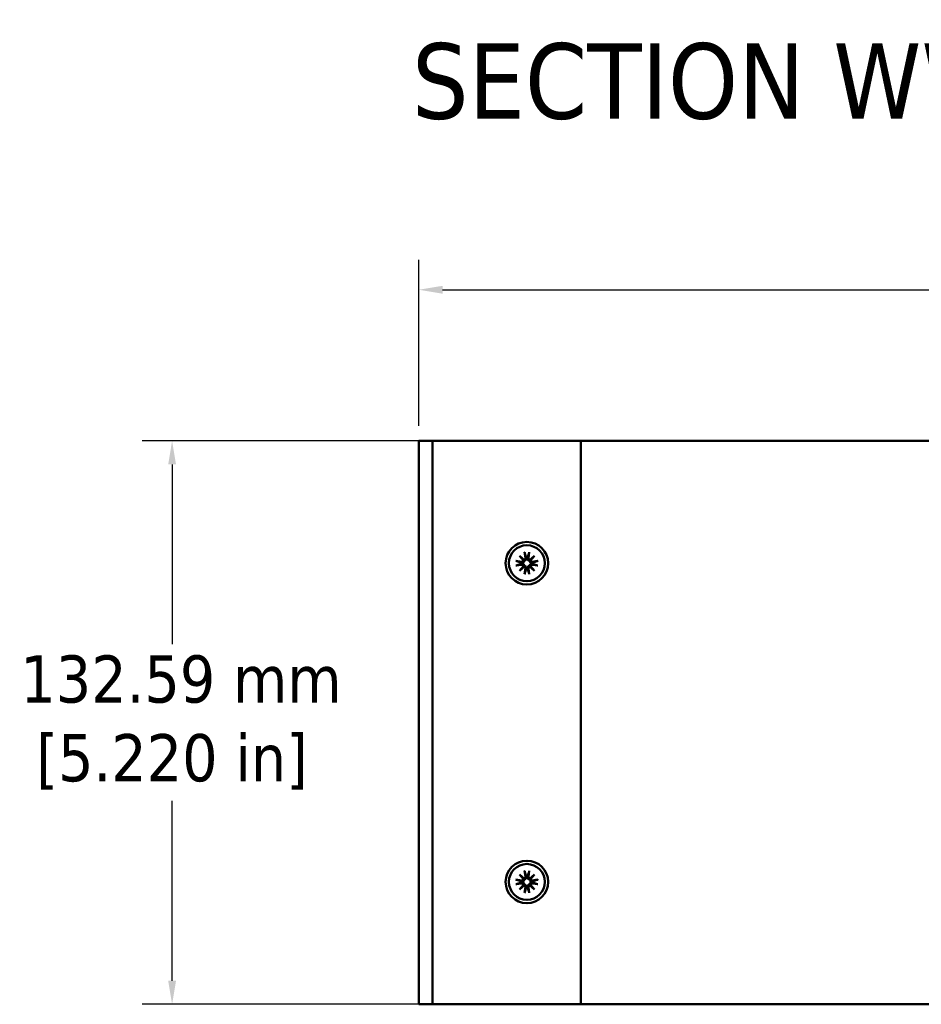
# Model space of a CAD drawing. Header units: millimetres. Extents: x 5 to 1722, y 30 to 1087.
# Tile 9 of 18: x 720 to 911, y 214 to 423. Entities that reach past the tile are written whole.
import ezdxf

# ---------------------------------------------------------------- set-up
doc = ezdxf.new("R2010")
doc.units = ezdxf.units.MM
doc.header["$LTSCALE"] = 2
for name, color, linetype, lineweight in [('Dimension (ANSI)', 7, 'Continuous', 25), ('Symbol (ANSI)', 7, 'Continuous', 25), ('Visible (ANSI)', 7, 'Continuous', 50)]:
    doc.layers.add(name, color=color, linetype=linetype, lineweight=lineweight)
doc.styles.add('Label Text (ANSI)', font='tahoma.ttf')
doc.styles.add('Note Text (ANSI)', font='tahoma.ttf')
doc.dimstyles.new('Default - mm (ANSI)', dxfattribs={"dimscale": 2, "dimtxt": 5, "dimasz": 2.5, "dimexe": 3.175, "dimexo": 1.6002, "dimgap": 0.8, "dimtad": 0, "dimtih": 1, "dimtoh": 1, "dimrnd": 1e-08, "dimzin": 0, "dimdsep": 46, "dimtxsty": 'Note Text (ANSI)', "dimcen": 0.09, "dimdle": 10, "dimclrd": 256, "dimclre": 256, "dimclrt": 256, "dimadec": 1, "dimazin": 0, "dimtfac": 0.6096, "dimtofl": 0, "dimtmove": 0, "dimatfit": 3, "dimldrblk": 'Filled-1', "dimfxl": 1, "dimtolj": 1, "dimtzin": 0, "dimlwd": -1, "dimlwe": -1, "dimarcsym": 0})

# ---------------------------------------------------------------- blocks, each defined once
blk = doc.blocks.new('*D23')
at = {"layer": 'Defpoints', "color": 0, "transparency": 16777216}
for p in [(807.97, 333.42), (751.97, 214.09), (807.97, 214.09)]:
    blk.add_point(p, dxfattribs=at)
at = {"layer": 'Dimension (ANSI)', "transparency": 16777216}
for p, q in [((804.77, 333.42), (745.62, 333.42)), ((751.97, 328.42), (751.97, 290.33)), ((751.97, 219.09), (751.97, 257.17)), ((804.77, 214.09), (745.62, 214.09))]:
    blk.add_line(p, q, dxfattribs=at)
for points in [[(751.14, 328.42), (752.8, 328.42), (751.97, 333.42)], [(751.14, 219.09), (752.8, 219.09), (751.97, 214.09)]]:
    blk.add_solid(points, dxfattribs=at)
at = {"layer": 'Dimension (ANSI)', "transparency": 16777216, "insert": (751.97, 273.75), "char_height": 10, "attachment_point": 5, "style": 'Note Text (ANSI)'}
blk.add_mtext('\\A1; 132.59 mm\\P[5.220 in]', dxfattribs=at)
blk = doc.blocks.new('Filled-1')
at = {"color": 0}
for p, q in [((0, 0), (-1, 0.333)), ((-1, 0.333), (-1, -0.333)), ((-1, 0), (0, 0)), ((-1, -0.333), (0, 0))]:
    blk.add_line(p, q, dxfattribs=at)
at = {"color": 0, "flags": 128}
blk.add_lwpolyline([(-1, -0.333), (0, 0), (-1, 0.333), (-1, -0.333)], dxfattribs=at)
at = {"color": 0}
blk.add_solid([(-1, -0.333), (0, 0), (-1, 0.333), (-1, -0.333)], dxfattribs=at)
blk = doc.blocks.new('*D27')
at = {"layer": 'Defpoints', "color": 0, "transparency": 16777216}
for p in [(1101.39, 365.42), (804.21, 333.42), (1101.39, 333.42)]:
    blk.add_point(p, dxfattribs=at)
at = {"layer": 'Dimension (ANSI)', "transparency": 16777216}
for p, q in [((804.21, 336.62), (804.21, 371.77)), ((1101.39, 336.62), (1101.39, 371.77)), ((809.21, 365.42), (914.93, 365.42)), ((1096.39, 365.42), (990.67, 365.42))]:
    blk.add_line(p, q, dxfattribs=at)
for points in [[(809.21, 366.25), (809.21, 364.58), (804.21, 365.42)], [(1096.39, 366.25), (1096.39, 364.58), (1101.39, 365.42)]]:
    blk.add_solid(points, dxfattribs=at)
at = {"layer": 'Dimension (ANSI)', "transparency": 16777216, "insert": (952.8, 365.42), "char_height": 10, "attachment_point": 5, "style": 'Note Text (ANSI)'}
blk.add_mtext('\\A1; 330.20 mm\\P[13.000 in]', dxfattribs=at)

msp = doc.modelspace()

# ---------------------------------------------------------------- linework, layer by layer
at = {"layer": 'Visible (ANSI)'}
for p, q in [((806.169, 333.4151), (804.2115, 333.4151)), ((804.2115, 214.0859), (804.2115, 333.4151)), ((806.169, 333.4151), (807.069, 333.4151)), ((807.969, 333.4151), (807.069, 333.4151)), ((807.069, 214.0859), (807.069, 333.4151)), ((836.7015, 333.4151), (807.969, 333.4151)), ((836.7015, 333.4151), (838.5015, 333.4151)), ((838.5015, 333.4151), (1101.3915, 333.4151)), ((838.5015, 214.0859), (838.5015, 333.4151)), ((825.4712, 309.1007), (826.4793, 308.2403)), ((825.4712, 309.1007), (826.3092, 308.2628)), ((826.3317, 308.0927), (825.4712, 309.1007)), ((826.5865, 309.8296), (826.7626, 308.589)), ((827.5565, 309.8296), (827.3804, 308.589)), ((827.6637, 308.2403), (828.6718, 309.1007)), ((828.6718, 309.1007), (827.8113, 308.0927)), ((828.6718, 309.1007), (827.8338, 308.2628)), ((824.7423, 307.9854), (825.9829, 307.8094)), ((824.7423, 307.0155), (825.9829, 307.1915)), ((825.4712, 305.9002), (826.3317, 306.9082)), ((826.4793, 306.7606), (825.4712, 305.9002)), ((825.4712, 305.9002), (826.3092, 306.7381)), ((828.6718, 305.9002), (827.6637, 306.7606)), ((827.8113, 306.9082), (828.6718, 305.9002)), ((828.6718, 305.9002), (827.8338, 306.7381)), ((829.4007, 307.9854), (828.1601, 307.8094)), ((829.4007, 307.0155), (828.1601, 307.1915)), ((826.5865, 305.1713), (826.7626, 306.4119)), ((827.5565, 305.1713), (827.3804, 306.4119)), ((826.5865, 242.3296), (826.7626, 241.089)), ((827.5565, 242.3296), (827.3804, 241.089)), ((824.7423, 240.4854), (825.9829, 240.3094)), ((825.4712, 241.6007), (826.4793, 240.7403)), ((825.4712, 241.6007), (826.3092, 240.7628)), ((826.3317, 240.5927), (825.4712, 241.6007)), ((827.6637, 240.7403), (828.6718, 241.6007)), ((828.6718, 241.6007), (827.8113, 240.5927)), ((828.6718, 241.6007), (827.8338, 240.7628)), ((829.4007, 240.4854), (828.1601, 240.3094)), ((824.7423, 239.5155), (825.9829, 239.6915)), ((825.4712, 238.4002), (826.3317, 239.4082)), ((826.4793, 239.2606), (825.4712, 238.4002)), ((825.4712, 238.4002), (826.3092, 239.2381)), ((826.5865, 237.6713), (826.7626, 238.9119)), ((827.5565, 237.6713), (827.3804, 238.9119)), ((828.6718, 238.4002), (827.6637, 239.2606)), ((827.8113, 239.4082), (828.6718, 238.4002)), ((828.6718, 238.4002), (827.8338, 239.2381)), ((829.4007, 239.5155), (828.1601, 239.6915)), ((806.169, 214.0859), (804.2115, 214.0859)), ((806.169, 214.0859), (807.069, 214.0859)), ((807.969, 214.0859), (807.069, 214.0859)), ((836.7015, 214.0859), (807.969, 214.0859)), ((836.7015, 214.0859), (838.5015, 214.0859)), ((838.5015, 214.0859), (1101.3915, 214.0859))]:
    msp.add_line(p, q, dxfattribs=at)
for centre, radius in [((827.0715, 307.5005), 4.5), ((827.0715, 307.5005), 3.8062), ((827.0715, 240.0005), 4.5), ((827.0715, 240.0005), 3.8062)]:
    msp.add_circle(centre, radius, dxfattribs=at)
for centre, radius, start, end in [((827.0715, 307.5005), 1.1099, 174.468455, 185.531545), ((826.026, 308.1127), 0.3064, 261.924626, 356.249239), ((826.026, 306.8882), 0.3064, 3.750761, 98.075374), ((826.4592, 308.546), 0.3064, 273.750761, 8.075374), ((826.4592, 306.4549), 0.3064, 351.924626, 86.249239), ((827.0715, 307.5005), 1.1099, 84.468455, 95.531545), ((827.6838, 308.546), 0.3064, 171.924626, 266.249239), ((827.6838, 306.4549), 0.3064, 93.750761, 188.075374), ((828.117, 308.1127), 0.3064, 183.750761, 278.075374), ((828.117, 306.8882), 0.3064, 81.924626, 176.249239), ((827.0715, 307.5005), 1.1099, 354.468455, 5.531545), ((827.0715, 307.5005), 1.1099, 264.468455, 275.531545), ((827.0715, 240.0005), 1.1099, 174.468455, 185.531545), ((826.026, 240.6127), 0.3064, 261.924626, 356.249239), ((826.4592, 241.046), 0.3064, 273.750761, 8.075374), ((827.0715, 240.0005), 1.1099, 84.468455, 95.531545), ((827.6838, 241.046), 0.3064, 171.924626, 266.249239), ((828.117, 240.6127), 0.3064, 183.750761, 278.075374), ((827.0715, 240.0005), 1.1099, 354.468455, 5.531545), ((826.026, 239.3882), 0.3064, 3.750761, 98.075374), ((826.4592, 238.9549), 0.3064, 351.924626, 86.249239), ((827.0715, 240.0005), 1.1099, 264.468455, 275.531545), ((827.6838, 238.9549), 0.3064, 93.750761, 188.075374), ((828.117, 239.3882), 0.3064, 81.924626, 176.249239)]:
    msp.add_arc(centre, radius, start, end, dxfattribs=at)
for centre, major_axis, start_param, end_param in [((826.4317, 308.5138), (0.1815, 0.2126), 3.39674408, 4.02596981), ((826.0582, 308.1402), (0.2126, 0.1815), 5.39880815, 6.02803388), ((826.0582, 306.8607), (-0.2126, 0.1815), 3.39674408, 4.02596981), ((826.4317, 306.4871), (-0.1815, 0.2126), 5.39880815, 6.02803388), ((827.7113, 308.5138), (0.1815, -0.2126), 5.39880815, 6.02803388), ((827.7113, 306.4871), (-0.1815, -0.2126), 3.39674408, 4.02596981), ((828.0848, 308.1402), (0.2126, -0.1815), 3.39674408, 4.02596981), ((828.0848, 306.8607), (-0.2126, -0.1815), 5.39880815, 6.02803388), ((826.4317, 241.0138), (0.1815, 0.2126), 3.39674408, 4.02596981), ((826.0582, 240.6402), (0.2126, 0.1815), 5.39880815, 6.02803388), ((827.7113, 241.0138), (0.1815, -0.2126), 5.39880815, 6.02803388), ((828.0848, 240.6402), (0.2126, -0.1815), 3.39674408, 4.02596981), ((826.0582, 239.3607), (-0.2126, 0.1815), 3.39674408, 4.02596981), ((826.4317, 238.9871), (-0.1815, 0.2126), 5.39880815, 6.02803388), ((827.7113, 238.9871), (-0.1815, -0.2126), 3.39674408, 4.02596981), ((828.0848, 239.3607), (-0.2126, -0.1815), 5.39880815, 6.02803388)]:
    msp.add_ellipse(centre, major_axis=major_axis, ratio=0.98845192, start_param=start_param, end_param=end_param, dxfattribs=at)
for points, knots in [([(826.6191, 309.6651), (826.6163, 309.6736), (826.6129, 309.6861), (826.6062, 309.7151), (826.6016, 309.7377), (826.5941, 309.7798), (826.5898, 309.8067), (826.5865, 309.8296)], [0.0710024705, 0.0710024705, 0.0710024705, 0.0710024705, 0.0773120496, 0.0773120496, 0.085016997, 0.085016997, 0.0927377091, 0.0927377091, 0.0927377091, 0.0927377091]), ([(827.5565, 309.8296), (827.5532, 309.8067), (827.5489, 309.7798), (827.5414, 309.7377), (827.5368, 309.7151), (827.5301, 309.6861), (827.5267, 309.6736), (827.5239, 309.6651)], [0.0309832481, 0.0309832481, 0.0309832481, 0.0309832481, 0.0387039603, 0.0387039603, 0.0464089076, 0.0464089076, 0.0527184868, 0.0527184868, 0.0527184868, 0.0527184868]), ([(824.7423, 307.9854), (824.7652, 307.9822), (824.7922, 307.9779), (824.8343, 307.9703), (824.8569, 307.9658), (824.8858, 307.959), (824.8984, 307.9557), (824.9069, 307.9529)], [0.0309832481, 0.0309832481, 0.0309832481, 0.0309832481, 0.0387039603, 0.0387039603, 0.0464089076, 0.0464089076, 0.0527184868, 0.0527184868, 0.0527184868, 0.0527184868]), ([(824.9069, 307.048), (824.8984, 307.0452), (824.8858, 307.0419), (824.8569, 307.0352), (824.8343, 307.0306), (824.7922, 307.0231), (824.7652, 307.0188), (824.7423, 307.0155)], [0.0710024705, 0.0710024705, 0.0710024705, 0.0710024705, 0.0773120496, 0.0773120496, 0.085016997, 0.085016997, 0.0927377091, 0.0927377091, 0.0927377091, 0.0927377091]), ([(826.5447, 308.0273), (826.5422, 308.0094), (826.5388, 307.9912), (826.5229, 307.9282), (826.5046, 307.884), (826.4596, 307.8072), (826.43, 307.7696), (826.3627, 307.7058), (826.3249, 307.6796), (826.2458, 307.6374), (826.1971, 307.6198), (826.0978, 307.6004), (826.0471, 307.5986), (826.001, 307.603), (825.9896, 307.6041), (825.9782, 307.6056), (825.9668, 307.6074)], [-0.0854044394, -0.0854044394, -0.0854044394, -0.0854044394, -0.079460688, -0.079460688, -0.064625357, -0.064625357, -0.049790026, -0.049790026, -0.034954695, -0.034954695, -0.0174773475, -0.0174773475, 0, 0, 0, 0.004304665, 0.004304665, 0.004304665, 0.004304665]), ([(825.9668, 307.3935), (825.9782, 307.3954), (825.9896, 307.3968), (826.0471, 307.4023), (826.0978, 307.4005), (826.1971, 307.3811), (826.2458, 307.3635), (826.3249, 307.3213), (826.3627, 307.2951), (826.43, 307.2313), (826.4596, 307.1937), (826.5046, 307.1169), (826.5229, 307.0727), (826.5388, 307.0097), (826.5422, 306.9916), (826.5447, 306.9736)], [0.2275157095, 0.2275157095, 0.2275157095, 0.2275157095, 0.2318203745, 0.2318203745, 0.249297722, 0.249297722, 0.2667750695, 0.2667750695, 0.2816104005, 0.2816104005, 0.2964457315, 0.2964457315, 0.3112810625, 0.3112810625, 0.3172248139, 0.3172248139, 0.3172248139, 0.3172248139]), ([(826.3092, 308.2628), (826.3163, 308.2557), (826.3224, 308.2495), (826.3646, 308.2074), (826.3922, 308.1798), (826.4648, 308.1071), (826.5052, 308.0668), (826.5447, 308.0273)], [-3.393865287, -3.393865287, -3.393865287, -3.393865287, -3.383047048, -3.383047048, -3.308418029, -3.308418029, -3.13756645, -3.13756645, -3.13756645, -3.13756645]), ([(826.3092, 306.7381), (826.3163, 306.7452), (826.3224, 306.7514), (826.3646, 306.7935), (826.3922, 306.8211), (826.4648, 306.8938), (826.5052, 306.9341), (826.5447, 306.9736)], [-3.393865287, -3.393865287, -3.393865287, -3.393865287, -3.383047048, -3.383047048, -3.308418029, -3.308418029, -3.13756645, -3.13756645, -3.13756645, -3.13756645]), ([(826.9645, 308.6052), (826.9664, 308.5937), (826.9679, 308.5823), (826.9734, 308.5249), (826.9715, 308.4742), (826.9521, 308.3748), (826.9346, 308.3262), (826.8924, 308.247), (826.8661, 308.2093), (826.8024, 308.142), (826.7648, 308.1124), (826.6879, 308.0674), (826.6437, 308.049), (826.5807, 308.0332), (826.5626, 308.0297), (826.5447, 308.0273)], [0.2275157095, 0.2275157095, 0.2275157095, 0.2275157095, 0.2318203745, 0.2318203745, 0.249297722, 0.249297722, 0.2667750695, 0.2667750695, 0.2816104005, 0.2816104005, 0.2964457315, 0.2964457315, 0.3112810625, 0.3112810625, 0.3172248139, 0.3172248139, 0.3172248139, 0.3172248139]), ([(826.5447, 306.9736), (826.5626, 306.9712), (826.5807, 306.9677), (826.6437, 306.9519), (826.6879, 306.9335), (826.7648, 306.8886), (826.8024, 306.859), (826.8661, 306.7916), (826.8924, 306.7539), (826.9346, 306.6747), (826.9521, 306.6261), (826.9715, 306.5267), (826.9734, 306.476), (826.969, 306.4299), (826.9679, 306.4186), (826.9664, 306.4072), (826.9645, 306.3958)], [-0.0854044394, -0.0854044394, -0.0854044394, -0.0854044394, -0.079460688, -0.079460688, -0.064625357, -0.064625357, -0.049790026, -0.049790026, -0.034954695, -0.034954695, -0.0174773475, -0.0174773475, 0, 0, 0, 0.004304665, 0.004304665, 0.004304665, 0.004304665]), ([(827.5983, 308.0273), (827.5804, 308.0297), (827.5623, 308.0332), (827.4993, 308.049), (827.4551, 308.0674), (827.3783, 308.1124), (827.3406, 308.142), (827.2769, 308.2093), (827.2507, 308.247), (827.2084, 308.3262), (827.1909, 308.3748), (827.1715, 308.4742), (827.1696, 308.5249), (827.174, 308.571), (827.1751, 308.5823), (827.1766, 308.5937), (827.1785, 308.6052)], [-0.0854044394, -0.0854044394, -0.0854044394, -0.0854044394, -0.079460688, -0.079460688, -0.064625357, -0.064625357, -0.049790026, -0.049790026, -0.034954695, -0.034954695, -0.0174773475, -0.0174773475, 0, 0, 0, 0.004304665, 0.004304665, 0.004304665, 0.004304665]), ([(827.1785, 306.3958), (827.1766, 306.4072), (827.1751, 306.4186), (827.1696, 306.476), (827.1715, 306.5267), (827.1909, 306.6261), (827.2084, 306.6747), (827.2507, 306.7539), (827.2769, 306.7916), (827.3406, 306.859), (827.3783, 306.8886), (827.4551, 306.9335), (827.4993, 306.9519), (827.5623, 306.9677), (827.5804, 306.9712), (827.5983, 306.9736)], [0.2275157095, 0.2275157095, 0.2275157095, 0.2275157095, 0.2318203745, 0.2318203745, 0.249297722, 0.249297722, 0.2667750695, 0.2667750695, 0.2816104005, 0.2816104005, 0.2964457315, 0.2964457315, 0.3112810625, 0.3112810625, 0.3172248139, 0.3172248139, 0.3172248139, 0.3172248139]), ([(827.8338, 308.2628), (827.8267, 308.2557), (827.8206, 308.2495), (827.7784, 308.2074), (827.7508, 308.1798), (827.6782, 308.1071), (827.6378, 308.0668), (827.5983, 308.0273)], [-3.393865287, -3.393865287, -3.393865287, -3.393865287, -3.383047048, -3.383047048, -3.308418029, -3.308418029, -3.13756645, -3.13756645, -3.13756645, -3.13756645]), ([(828.1762, 307.6074), (828.1648, 307.6056), (828.1534, 307.6041), (828.0959, 307.5986), (828.0452, 307.6004), (827.9459, 307.6198), (827.8972, 307.6374), (827.8181, 307.6796), (827.7804, 307.7058), (827.713, 307.7696), (827.6834, 307.8072), (827.6384, 307.884), (827.6201, 307.9282), (827.6042, 307.9912), (827.6008, 308.0094), (827.5983, 308.0273)], [0.2275157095, 0.2275157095, 0.2275157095, 0.2275157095, 0.2318203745, 0.2318203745, 0.249297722, 0.249297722, 0.2667750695, 0.2667750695, 0.2816104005, 0.2816104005, 0.2964457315, 0.2964457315, 0.3112810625, 0.3112810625, 0.3172248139, 0.3172248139, 0.3172248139, 0.3172248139]), ([(827.5983, 306.9736), (827.6008, 306.9916), (827.6042, 307.0097), (827.6201, 307.0727), (827.6384, 307.1169), (827.6834, 307.1937), (827.713, 307.2313), (827.7804, 307.2951), (827.8181, 307.3213), (827.8972, 307.3635), (827.9459, 307.3811), (828.0452, 307.4005), (828.0959, 307.4023), (828.142, 307.3979), (828.1534, 307.3968), (828.1648, 307.3954), (828.1762, 307.3935)], [-0.0854044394, -0.0854044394, -0.0854044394, -0.0854044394, -0.079460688, -0.079460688, -0.064625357, -0.064625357, -0.049790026, -0.049790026, -0.034954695, -0.034954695, -0.0174773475, -0.0174773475, 0, 0, 0, 0.004304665, 0.004304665, 0.004304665, 0.004304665]), ([(827.8338, 306.7381), (827.8267, 306.7452), (827.8206, 306.7514), (827.7784, 306.7935), (827.7508, 306.8211), (827.6782, 306.8938), (827.6378, 306.9341), (827.5983, 306.9736)], [-3.393865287, -3.393865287, -3.393865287, -3.393865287, -3.383047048, -3.383047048, -3.308418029, -3.308418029, -3.13756645, -3.13756645, -3.13756645, -3.13756645]), ([(829.2361, 307.9529), (829.2446, 307.9557), (829.2572, 307.959), (829.2861, 307.9658), (829.3087, 307.9703), (829.3508, 307.9779), (829.3778, 307.9822), (829.4007, 307.9854)], [0.0710024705, 0.0710024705, 0.0710024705, 0.0710024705, 0.0773120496, 0.0773120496, 0.085016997, 0.085016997, 0.0927377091, 0.0927377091, 0.0927377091, 0.0927377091]), ([(829.4007, 307.0155), (829.3778, 307.0188), (829.3508, 307.0231), (829.3087, 307.0306), (829.2861, 307.0352), (829.2572, 307.0419), (829.2446, 307.0452), (829.2361, 307.048)], [0.0309832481, 0.0309832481, 0.0309832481, 0.0309832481, 0.0387039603, 0.0387039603, 0.0464089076, 0.0464089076, 0.0527184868, 0.0527184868, 0.0527184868, 0.0527184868]), ([(826.5865, 305.1713), (826.5898, 305.1942), (826.5941, 305.2211), (826.6016, 305.2632), (826.6062, 305.2858), (826.6129, 305.3148), (826.6163, 305.3274), (826.6191, 305.3359)], [0.0309832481, 0.0309832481, 0.0309832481, 0.0309832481, 0.0387039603, 0.0387039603, 0.0464089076, 0.0464089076, 0.0527184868, 0.0527184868, 0.0527184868, 0.0527184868]), ([(827.5239, 305.3359), (827.5267, 305.3274), (827.5301, 305.3148), (827.5368, 305.2858), (827.5414, 305.2632), (827.5489, 305.2211), (827.5532, 305.1942), (827.5565, 305.1713)], [0.0710024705, 0.0710024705, 0.0710024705, 0.0710024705, 0.0773120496, 0.0773120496, 0.085016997, 0.085016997, 0.0927377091, 0.0927377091, 0.0927377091, 0.0927377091]), ([(826.6191, 242.1651), (826.6163, 242.1736), (826.6129, 242.1861), (826.6062, 242.2151), (826.6016, 242.2377), (826.5941, 242.2798), (826.5898, 242.3067), (826.5865, 242.3296)], [0.0710024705, 0.0710024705, 0.0710024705, 0.0710024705, 0.0773120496, 0.0773120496, 0.085016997, 0.085016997, 0.0927377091, 0.0927377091, 0.0927377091, 0.0927377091]), ([(827.5565, 242.3296), (827.5532, 242.3067), (827.5489, 242.2798), (827.5414, 242.2377), (827.5368, 242.2151), (827.5301, 242.1861), (827.5267, 242.1736), (827.5239, 242.1651)], [0.0309832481, 0.0309832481, 0.0309832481, 0.0309832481, 0.0387039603, 0.0387039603, 0.0464089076, 0.0464089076, 0.0527184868, 0.0527184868, 0.0527184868, 0.0527184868]), ([(824.7423, 240.4854), (824.7652, 240.4822), (824.7922, 240.4779), (824.8343, 240.4703), (824.8569, 240.4658), (824.8858, 240.459), (824.8984, 240.4557), (824.9069, 240.4529)], [0.0309832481, 0.0309832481, 0.0309832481, 0.0309832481, 0.0387039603, 0.0387039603, 0.0464089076, 0.0464089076, 0.0527184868, 0.0527184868, 0.0527184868, 0.0527184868]), ([(826.5447, 240.5273), (826.5422, 240.5094), (826.5388, 240.4912), (826.5229, 240.4282), (826.5046, 240.384), (826.4596, 240.3072), (826.43, 240.2696), (826.3627, 240.2058), (826.3249, 240.1796), (826.2458, 240.1374), (826.1971, 240.1198), (826.0978, 240.1004), (826.0471, 240.0986), (826.001, 240.103), (825.9896, 240.1041), (825.9782, 240.1056), (825.9668, 240.1074)], [-0.0854044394, -0.0854044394, -0.0854044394, -0.0854044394, -0.079460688, -0.079460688, -0.064625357, -0.064625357, -0.049790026, -0.049790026, -0.034954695, -0.034954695, -0.0174773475, -0.0174773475, 0, 0, 0, 0.004304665, 0.004304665, 0.004304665, 0.004304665]), ([(825.9668, 239.8935), (825.9782, 239.8954), (825.9896, 239.8968), (826.0471, 239.9023), (826.0978, 239.9005), (826.1971, 239.8811), (826.2458, 239.8635), (826.3249, 239.8213), (826.3627, 239.7951), (826.43, 239.7313), (826.4596, 239.6937), (826.5046, 239.6169), (826.5229, 239.5727), (826.5388, 239.5097), (826.5422, 239.4916), (826.5447, 239.4736)], [0.2275157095, 0.2275157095, 0.2275157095, 0.2275157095, 0.2318203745, 0.2318203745, 0.249297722, 0.249297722, 0.2667750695, 0.2667750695, 0.2816104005, 0.2816104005, 0.2964457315, 0.2964457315, 0.3112810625, 0.3112810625, 0.3172248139, 0.3172248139, 0.3172248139, 0.3172248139]), ([(826.3092, 240.7628), (826.3163, 240.7557), (826.3224, 240.7495), (826.3646, 240.7074), (826.3922, 240.6798), (826.4648, 240.6071), (826.5052, 240.5668), (826.5447, 240.5273)], [-3.393865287, -3.393865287, -3.393865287, -3.393865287, -3.383047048, -3.383047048, -3.308418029, -3.308418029, -3.13756645, -3.13756645, -3.13756645, -3.13756645]), ([(826.9645, 241.1052), (826.9664, 241.0937), (826.9679, 241.0823), (826.9734, 241.0249), (826.9715, 240.9742), (826.9521, 240.8748), (826.9346, 240.8262), (826.8924, 240.747), (826.8661, 240.7093), (826.8024, 240.642), (826.7648, 240.6124), (826.6879, 240.5674), (826.6437, 240.549), (826.5807, 240.5332), (826.5626, 240.5297), (826.5447, 240.5273)], [0.2275157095, 0.2275157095, 0.2275157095, 0.2275157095, 0.2318203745, 0.2318203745, 0.249297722, 0.249297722, 0.2667750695, 0.2667750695, 0.2816104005, 0.2816104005, 0.2964457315, 0.2964457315, 0.3112810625, 0.3112810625, 0.3172248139, 0.3172248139, 0.3172248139, 0.3172248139]), ([(827.5983, 240.5273), (827.5804, 240.5297), (827.5623, 240.5332), (827.4993, 240.549), (827.4551, 240.5674), (827.3783, 240.6124), (827.3406, 240.642), (827.2769, 240.7093), (827.2507, 240.747), (827.2084, 240.8262), (827.1909, 240.8748), (827.1715, 240.9742), (827.1696, 241.0249), (827.174, 241.071), (827.1751, 241.0823), (827.1766, 241.0937), (827.1785, 241.1052)], [-0.0854044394, -0.0854044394, -0.0854044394, -0.0854044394, -0.079460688, -0.079460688, -0.064625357, -0.064625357, -0.049790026, -0.049790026, -0.034954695, -0.034954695, -0.0174773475, -0.0174773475, 0, 0, 0, 0.004304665, 0.004304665, 0.004304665, 0.004304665]), ([(827.8338, 240.7628), (827.8267, 240.7557), (827.8206, 240.7495), (827.7784, 240.7074), (827.7508, 240.6798), (827.6782, 240.6071), (827.6378, 240.5668), (827.5983, 240.5273)], [-3.393865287, -3.393865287, -3.393865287, -3.393865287, -3.383047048, -3.383047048, -3.308418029, -3.308418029, -3.13756645, -3.13756645, -3.13756645, -3.13756645]), ([(828.1762, 240.1074), (828.1648, 240.1056), (828.1534, 240.1041), (828.0959, 240.0986), (828.0452, 240.1004), (827.9459, 240.1198), (827.8972, 240.1374), (827.8181, 240.1796), (827.7804, 240.2058), (827.713, 240.2696), (827.6834, 240.3072), (827.6384, 240.384), (827.6201, 240.4282), (827.6042, 240.4912), (827.6008, 240.5094), (827.5983, 240.5273)], [0.2275157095, 0.2275157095, 0.2275157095, 0.2275157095, 0.2318203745, 0.2318203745, 0.249297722, 0.249297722, 0.2667750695, 0.2667750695, 0.2816104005, 0.2816104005, 0.2964457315, 0.2964457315, 0.3112810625, 0.3112810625, 0.3172248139, 0.3172248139, 0.3172248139, 0.3172248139]), ([(827.5983, 239.4736), (827.6008, 239.4916), (827.6042, 239.5097), (827.6201, 239.5727), (827.6384, 239.6169), (827.6834, 239.6937), (827.713, 239.7313), (827.7804, 239.7951), (827.8181, 239.8213), (827.8972, 239.8635), (827.9459, 239.8811), (828.0452, 239.9005), (828.0959, 239.9023), (828.142, 239.8979), (828.1534, 239.8968), (828.1648, 239.8954), (828.1762, 239.8935)], [-0.0854044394, -0.0854044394, -0.0854044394, -0.0854044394, -0.079460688, -0.079460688, -0.064625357, -0.064625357, -0.049790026, -0.049790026, -0.034954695, -0.034954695, -0.0174773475, -0.0174773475, 0, 0, 0, 0.004304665, 0.004304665, 0.004304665, 0.004304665]), ([(829.2361, 240.4529), (829.2446, 240.4557), (829.2572, 240.459), (829.2861, 240.4658), (829.3087, 240.4703), (829.3508, 240.4779), (829.3778, 240.4822), (829.4007, 240.4854)], [0.0710024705, 0.0710024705, 0.0710024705, 0.0710024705, 0.0773120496, 0.0773120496, 0.085016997, 0.085016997, 0.0927377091, 0.0927377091, 0.0927377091, 0.0927377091]), ([(824.9069, 239.548), (824.8984, 239.5452), (824.8858, 239.5419), (824.8569, 239.5352), (824.8343, 239.5306), (824.7922, 239.5231), (824.7652, 239.5188), (824.7423, 239.5155)], [0.0710024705, 0.0710024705, 0.0710024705, 0.0710024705, 0.0773120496, 0.0773120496, 0.085016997, 0.085016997, 0.0927377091, 0.0927377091, 0.0927377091, 0.0927377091]), ([(826.3092, 239.2381), (826.3163, 239.2452), (826.3224, 239.2514), (826.3646, 239.2935), (826.3922, 239.3211), (826.4648, 239.3938), (826.5052, 239.4341), (826.5447, 239.4736)], [-3.393865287, -3.393865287, -3.393865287, -3.393865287, -3.383047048, -3.383047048, -3.308418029, -3.308418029, -3.13756645, -3.13756645, -3.13756645, -3.13756645]), ([(826.5447, 239.4736), (826.5626, 239.4712), (826.5807, 239.4677), (826.6437, 239.4519), (826.6879, 239.4335), (826.7648, 239.3886), (826.8024, 239.359), (826.8661, 239.2916), (826.8924, 239.2539), (826.9346, 239.1747), (826.9521, 239.1261), (826.9715, 239.0267), (826.9734, 238.976), (826.969, 238.9299), (826.9679, 238.9186), (826.9664, 238.9072), (826.9645, 238.8958)], [-0.0854044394, -0.0854044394, -0.0854044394, -0.0854044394, -0.079460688, -0.079460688, -0.064625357, -0.064625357, -0.049790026, -0.049790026, -0.034954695, -0.034954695, -0.0174773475, -0.0174773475, 0, 0, 0, 0.004304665, 0.004304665, 0.004304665, 0.004304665]), ([(826.5865, 237.6713), (826.5898, 237.6942), (826.5941, 237.7211), (826.6016, 237.7632), (826.6062, 237.7858), (826.6129, 237.8148), (826.6163, 237.8274), (826.6191, 237.8359)], [0.0309832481, 0.0309832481, 0.0309832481, 0.0309832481, 0.0387039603, 0.0387039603, 0.0464089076, 0.0464089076, 0.0527184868, 0.0527184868, 0.0527184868, 0.0527184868]), ([(827.1785, 238.8958), (827.1766, 238.9072), (827.1751, 238.9186), (827.1696, 238.976), (827.1715, 239.0267), (827.1909, 239.1261), (827.2084, 239.1747), (827.2507, 239.2539), (827.2769, 239.2916), (827.3406, 239.359), (827.3783, 239.3886), (827.4551, 239.4335), (827.4993, 239.4519), (827.5623, 239.4677), (827.5804, 239.4712), (827.5983, 239.4736)], [0.2275157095, 0.2275157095, 0.2275157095, 0.2275157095, 0.2318203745, 0.2318203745, 0.249297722, 0.249297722, 0.2667750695, 0.2667750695, 0.2816104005, 0.2816104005, 0.2964457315, 0.2964457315, 0.3112810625, 0.3112810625, 0.3172248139, 0.3172248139, 0.3172248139, 0.3172248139]), ([(827.5239, 237.8359), (827.5267, 237.8274), (827.5301, 237.8148), (827.5368, 237.7858), (827.5414, 237.7632), (827.5489, 237.7211), (827.5532, 237.6942), (827.5565, 237.6713)], [0.0710024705, 0.0710024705, 0.0710024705, 0.0710024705, 0.0773120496, 0.0773120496, 0.085016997, 0.085016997, 0.0927377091, 0.0927377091, 0.0927377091, 0.0927377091]), ([(827.8338, 239.2381), (827.8267, 239.2452), (827.8206, 239.2514), (827.7784, 239.2935), (827.7508, 239.3211), (827.6782, 239.3938), (827.6378, 239.4341), (827.5983, 239.4736)], [-3.393865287, -3.393865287, -3.393865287, -3.393865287, -3.383047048, -3.383047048, -3.308418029, -3.308418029, -3.13756645, -3.13756645, -3.13756645, -3.13756645]), ([(829.4007, 239.5155), (829.3778, 239.5188), (829.3508, 239.5231), (829.3087, 239.5306), (829.2861, 239.5352), (829.2572, 239.5419), (829.2446, 239.5452), (829.2361, 239.548)], [0.0309832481, 0.0309832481, 0.0309832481, 0.0309832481, 0.0387039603, 0.0387039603, 0.0464089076, 0.0464089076, 0.0527184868, 0.0527184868, 0.0527184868, 0.0527184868])]:
    msp.add_open_spline(points, degree=3, knots=knots, dxfattribs=at)
for points, weights in [([(826.6191, 309.6651), (826.8451, 308.9744), (826.9608, 308.6172)], [1.00384600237, 1.05935240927, 1.00186005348]), ([(827.1822, 308.6172), (827.2979, 308.9744), (827.5239, 309.6651)], [1.00186005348, 1.05935240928, 1.00384600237]), ([(825.9548, 307.6112), (825.5975, 307.7269), (824.9069, 307.9529)], [1.00186005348, 1.05935240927, 1.00384600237]), ([(824.9069, 307.048), (825.5975, 307.274), (825.9548, 307.3897)], [1.00384600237, 1.05935240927, 1.00186005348]), ([(829.2361, 307.9529), (828.5455, 307.7269), (828.1882, 307.6112)], [1.00384600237, 1.05935240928, 1.00186005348]), ([(828.1882, 307.3897), (828.5455, 307.274), (829.2361, 307.048)], [1.00186005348, 1.05935240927, 1.00384600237]), ([(826.9608, 306.3838), (826.8451, 306.0265), (826.6191, 305.3359)], [1.00186005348, 1.05935240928, 1.00384600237]), ([(827.5239, 305.3359), (827.2979, 306.0265), (827.1822, 306.3838)], [1.00384600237, 1.05935240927, 1.00186005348]), ([(826.6191, 242.1651), (826.8451, 241.4744), (826.9608, 241.1172)], [1.00384600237, 1.05935240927, 1.00186005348]), ([(827.1822, 241.1172), (827.2979, 241.4744), (827.5239, 242.1651)], [1.00186005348, 1.05935240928, 1.00384600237]), ([(825.9548, 240.1112), (825.5975, 240.2269), (824.9069, 240.4529)], [1.00186005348, 1.05935240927, 1.00384600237]), ([(824.9069, 239.548), (825.5975, 239.774), (825.9548, 239.8897)], [1.00384600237, 1.05935240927, 1.00186005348]), ([(829.2361, 240.4529), (828.5455, 240.2269), (828.1882, 240.1112)], [1.00384600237, 1.05935240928, 1.00186005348]), ([(828.1882, 239.8897), (828.5455, 239.774), (829.2361, 239.548)], [1.00186005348, 1.05935240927, 1.00384600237]), ([(826.9608, 238.8838), (826.8451, 238.5265), (826.6191, 237.8359)], [1.00186005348, 1.05935240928, 1.00384600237]), ([(827.5239, 237.8359), (827.2979, 238.5265), (827.1822, 238.8838)], [1.00384600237, 1.05935240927, 1.00186005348])]:
    msp.add_rational_spline(points, weights, degree=2, dxfattribs=at)
for points in [[(825.9668, 307.6074), (825.9628, 307.6086), (825.9588, 307.6099), (825.9548, 307.6112)], [(825.9548, 307.3897), (825.9588, 307.391), (825.9628, 307.3923), (825.9668, 307.3935)], [(826.9608, 308.6172), (826.9621, 308.6132), (826.9633, 308.6092), (826.9645, 308.6052)], [(827.1785, 308.6052), (827.1797, 308.6092), (827.1809, 308.6132), (827.1822, 308.6172)], [(828.1882, 307.6112), (828.1842, 307.6099), (828.1802, 307.6086), (828.1762, 307.6074)], [(828.1762, 307.3935), (828.1802, 307.3923), (828.1842, 307.391), (828.1882, 307.3897)], [(826.9645, 306.3958), (826.9633, 306.3918), (826.9621, 306.3878), (826.9608, 306.3838)], [(827.1822, 306.3838), (827.1809, 306.3878), (827.1797, 306.3918), (827.1785, 306.3958)], [(825.9668, 240.1074), (825.9628, 240.1086), (825.9588, 240.1099), (825.9548, 240.1112)], [(825.9548, 239.8897), (825.9588, 239.891), (825.9628, 239.8923), (825.9668, 239.8935)], [(826.9608, 241.1172), (826.9621, 241.1132), (826.9633, 241.1092), (826.9645, 241.1052)], [(827.1785, 241.1052), (827.1797, 241.1092), (827.1809, 241.1132), (827.1822, 241.1172)], [(828.1882, 240.1112), (828.1842, 240.1099), (828.1802, 240.1086), (828.1762, 240.1074)], [(828.1762, 239.8935), (828.1802, 239.8923), (828.1842, 239.891), (828.1882, 239.8897)], [(826.9645, 238.8958), (826.9633, 238.8918), (826.9621, 238.8878), (826.9608, 238.8838)], [(827.1822, 238.8838), (827.1809, 238.8878), (827.1797, 238.8918), (827.1785, 238.8958)]]:
    msp.add_open_spline(points, degree=3, dxfattribs=at)

# ---------------------------------------------------------------- texts
at = {"layer": 'Symbol (ANSI)', "insert": (802.7464, 401.3323), "char_height": 16, "attachment_point": 7, "style": 'Label Text (ANSI)'}
msp.add_mtext('SECTION WW-WW', dxfattribs=at)

# ---------------------------------------------------------------- dimensions: what is measured, and where the dimension line sits
at = {"layer": 'Dimension (ANSI)'}
dim = msp.add_linear_dim(base=(1101.3915, 365.4151), p1=(804.2115, 333.4151), p2=(1101.3915, 333.4151), text=' <> mm\\X[13.000 in]', dimstyle='Default - mm (ANSI)', override={"dimtih": 0, "dimtoh": 0, "dimdec": 2, "dimlfac": 1.111111, "dimpost": '', "dimtp": 0, "dimtm": 0, "dimtdec": 2, "dimatfit": 1}, dxfattribs=at)
dim.commit()
dim.dimension.update_dxf_attribs({"geometry": '*D27', "text_midpoint": (952.8015, 365.4151), "dimtype": 160})
dim = msp.add_linear_dim(base=(751.969, 214.0859), p1=(807.969, 333.4151), p2=(807.969, 214.0859), angle=90, text=' <> mm\\X[5.220 in]', dimstyle='Default - mm (ANSI)', override={"dimdec": 2, "dimlfac": 1.111111, "dimpost": '', "dimtp": 0, "dimtm": 0, "dimtdec": 2, "dimatfit": 1}, dxfattribs=at)
dim.commit()
dim.dimension.update_dxf_attribs({"geometry": '*D23', "text_midpoint": (751.969, 273.7505), "dimtype": 160})

doc.saveas('drawing.dxf')
